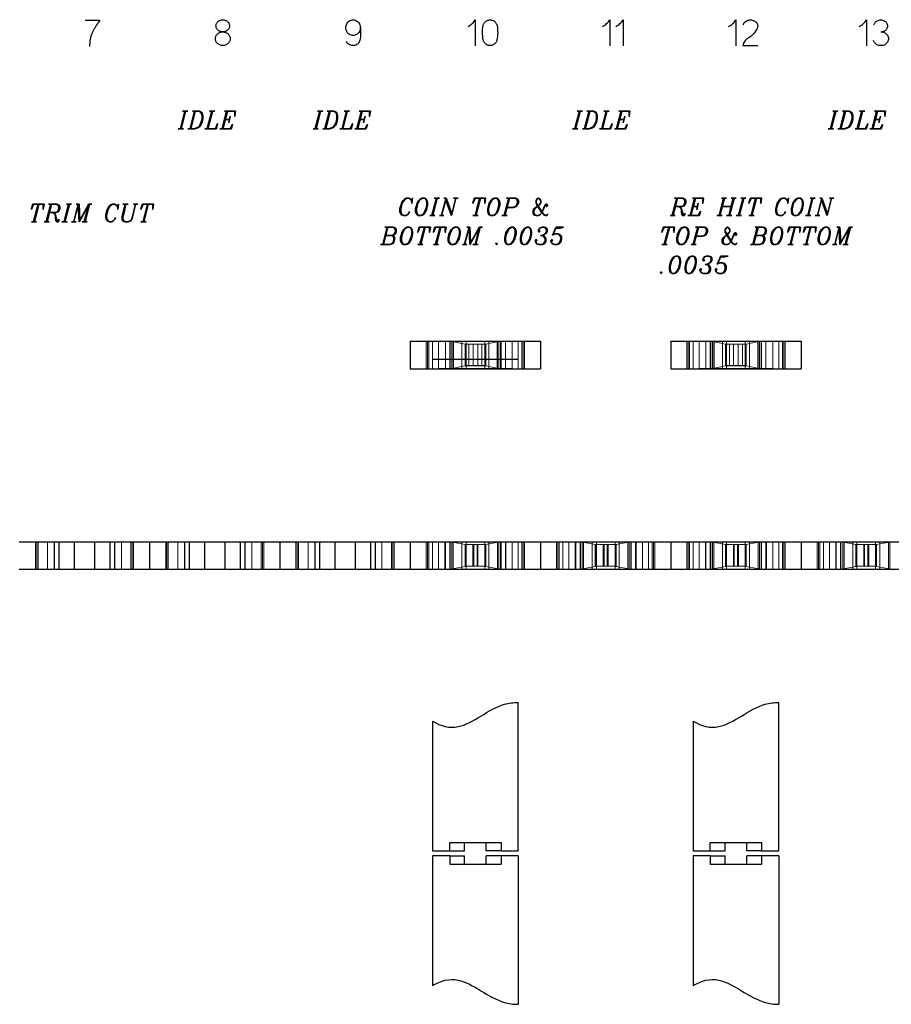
# Model space of a CAD drawing. Header units: inches. Extents: x -14.1 to 21.9, y -36.2 to -13.1.
# Tile 5 of 74: x -0.2 to 0.8, y -25.8 to -24.6. Entities that reach past the tile are written whole.
import ezdxf

# ---------------------------------------------------------------- set-up
doc = ezdxf.new("R2010")
doc.units = ezdxf.units.IN
doc.header["$LTSCALE"] = 0.5
doc.header["$MEASUREMENT"] = 0
doc.linetypes.add('HIDDEN', pattern=[0.225, 0.15, -0.075])
doc.linetypes.add('PHANTOM', pattern=[0.25, 0.125, -0.025, 0.025, -0.025, 0.025, -0.025])
for name, color, linetype in [('APP-M-D', 42, 'Continuous'), ('APP-M-P', 202, 'PHANTOM'), ('APP-M-S', 30, 'Continuous'), ('PUN-M-S2', 1, 'Continuous')]:
    doc.layers.add(name, color=color, linetype=linetype)
doc.styles.add('I', font='ITALIC.SHX')

msp = doc.modelspace()

# ---------------------------------------------------------------- linework, layer by layer
at = {"layer": 'APP-M-D', "linetype": 'Continuous'}
for p, q in [((-0.13127, -24.6389), (-0.11461, -24.6389)), ((-0.11607, -24.64115), (-0.11675, -24.64219)), ((-0.11536, -24.64005), (-0.11607, -24.64115)), ((-0.11461, -24.6389), (-0.11536, -24.64005)), ((-0.11461, -24.6389), (-0.11461, -24.6389)), ((0.02052, -24.64176), (0.02097, -24.64122)), ((0.02097, -24.64122), (0.02147, -24.64073)), ((0.02147, -24.64073), (0.02202, -24.64028)), ((0.02202, -24.64028), (0.02262, -24.63988)), ((0.02262, -24.63988), (0.02326, -24.63953)), ((0.02326, -24.63953), (0.02395, -24.63923)), ((0.02395, -24.63923), (0.02468, -24.639)), ((0.02468, -24.639), (0.02543, -24.63883)), ((0.02543, -24.63883), (0.02621, -24.63873)), ((0.02621, -24.63873), (0.02701, -24.63869)), ((0.02701, -24.63869), (0.02701, -24.63869)), ((0.02701, -24.63869), (0.0278, -24.63873)), ((0.0278, -24.63873), (0.02857, -24.63883)), ((0.02857, -24.63883), (0.02931, -24.639)), ((0.02931, -24.639), (0.03003, -24.63923)), ((0.03003, -24.63923), (0.03071, -24.63953)), ((0.03071, -24.63953), (0.03135, -24.63988)), ((0.03135, -24.63988), (0.03194, -24.64028)), ((0.03194, -24.64028), (0.03249, -24.64073)), ((0.03249, -24.64073), (0.03299, -24.64122)), ((0.03299, -24.64122), (0.03344, -24.64176)), ((0.17106, -24.64135), (0.17186, -24.6406)), ((0.17186, -24.6406), (0.17277, -24.63994)), ((0.17277, -24.63994), (0.17376, -24.63941)), ((0.17376, -24.63941), (0.1748, -24.63902)), ((0.1748, -24.63902), (0.17588, -24.63879)), ((0.17588, -24.63879), (0.17702, -24.63869)), ((0.17702, -24.63869), (0.17702, -24.63869)), ((0.17702, -24.63869), (0.17819, -24.63882)), ((0.17819, -24.63882), (0.17929, -24.63908)), ((0.17929, -24.63908), (0.18033, -24.63947)), ((0.18033, -24.63947), (0.1813, -24.64)), ((0.1813, -24.64), (0.1822, -24.64064)), ((0.1822, -24.64064), (0.18298, -24.64139)), ((0.31513, -24.64202), (0.31607, -24.64091)), ((0.31607, -24.64091), (0.31692, -24.63974)), ((0.31692, -24.63974), (0.31769, -24.63849)), ((0.31769, -24.63849), (0.31769, -24.63849)), ((0.31769, -24.63849), (0.31769, -24.66849)), ((0.32861, -24.64143), (0.32909, -24.64094)), ((0.32909, -24.64094), (0.32962, -24.64048)), ((0.32962, -24.64048), (0.33018, -24.64007)), ((0.33018, -24.64007), (0.33078, -24.63971)), ((0.33078, -24.63971), (0.33142, -24.6394)), ((0.33142, -24.6394), (0.33208, -24.63913)), ((0.33208, -24.63913), (0.33277, -24.63892)), ((0.33277, -24.63892), (0.33348, -24.63878)), ((0.33348, -24.63878), (0.33421, -24.63871)), ((0.33421, -24.63871), (0.33494, -24.63869)), ((0.33494, -24.63869), (0.33494, -24.63869)), ((0.33494, -24.63869), (0.33568, -24.63875)), ((0.33568, -24.63875), (0.33639, -24.63886)), ((0.33639, -24.63886), (0.33709, -24.63904)), ((0.33709, -24.63904), (0.33776, -24.63928)), ((0.33776, -24.63928), (0.33841, -24.63957)), ((0.33841, -24.63957), (0.33901, -24.63991)), ((0.33901, -24.63991), (0.33959, -24.64031)), ((0.33959, -24.64031), (0.34012, -24.64075)), ((0.34012, -24.64075), (0.34062, -24.64124)), ((0.34062, -24.64124), (0.34108, -24.64176)), ((0.46993, -24.64202), (0.47087, -24.64091)), ((0.47087, -24.64091), (0.47172, -24.63974)), ((0.47172, -24.63974), (0.47249, -24.63849)), ((0.47249, -24.63849), (0.47249, -24.63849)), ((0.47249, -24.63849), (0.47249, -24.66849)), ((0.48527, -24.64202), (0.48621, -24.64091)), ((0.48621, -24.64091), (0.48707, -24.63974)), ((0.48707, -24.63974), (0.48783, -24.63849)), ((0.48783, -24.63849), (0.48783, -24.63849)), ((0.48783, -24.63849), (0.48783, -24.66849)), ((0.61513, -24.64202), (0.61607, -24.64091)), ((0.61607, -24.64091), (0.61692, -24.63974)), ((0.61692, -24.63974), (0.61769, -24.63849)), ((0.61769, -24.63849), (0.61769, -24.63849)), ((0.61769, -24.63849), (0.61769, -24.66849)), ((0.62761, -24.64164), (0.62798, -24.64124)), ((0.62798, -24.64124), (0.6284, -24.64085)), ((0.6284, -24.64085), (0.62932, -24.64018)), ((0.6284, -24.64085), (0.6284, -24.64085)), ((0.62932, -24.64018), (0.63027, -24.63963)), ((0.63027, -24.63963), (0.63125, -24.63922)), ((0.63125, -24.63922), (0.63225, -24.63895)), ((0.63225, -24.63895), (0.63333, -24.63876)), ((0.63225, -24.63895), (0.63225, -24.63895)), ((0.63333, -24.63876), (0.63442, -24.63869)), ((0.63442, -24.63869), (0.6355, -24.63876)), ((0.6355, -24.63876), (0.6366, -24.63895)), ((0.6366, -24.63895), (0.6366, -24.63895)), ((0.6366, -24.63895), (0.63763, -24.63925)), ((0.63763, -24.63925), (0.6386, -24.63965)), ((0.6386, -24.63965), (0.63951, -24.64016)), ((0.63951, -24.64016), (0.64037, -24.64077)), ((0.64037, -24.64077), (0.64037, -24.64077)), ((0.64037, -24.64077), (0.64109, -24.64149)), ((0.76551, -24.64202), (0.76645, -24.64091)), ((0.76645, -24.64091), (0.76731, -24.63974)), ((0.76731, -24.63974), (0.76807, -24.63849)), ((0.76807, -24.63849), (0.76807, -24.63849)), ((0.76807, -24.63849), (0.76807, -24.66849)), ((0.77803, -24.64168), (0.77856, -24.64107)), ((0.77856, -24.64107), (0.77914, -24.64054)), ((0.77914, -24.64054), (0.77978, -24.64008)), ((0.77978, -24.64008), (0.78048, -24.63969)), ((0.78048, -24.63969), (0.78142, -24.63927)), ((0.78048, -24.63969), (0.78048, -24.63969)), ((0.78142, -24.63927), (0.78238, -24.63898)), ((0.78238, -24.63898), (0.78337, -24.6388)), ((0.78337, -24.6388), (0.78437, -24.63874)), ((0.78437, -24.63874), (0.78538, -24.6388)), ((0.78538, -24.6388), (0.78636, -24.63898)), ((0.78636, -24.63898), (0.78733, -24.63927)), ((0.78733, -24.63927), (0.78827, -24.63969)), ((0.78827, -24.63969), (0.78827, -24.63969)), ((0.78827, -24.63969), (0.7891, -24.64017)), ((0.7891, -24.64017), (0.78984, -24.64075)), ((0.78984, -24.64075), (0.79048, -24.64142)), ((-0.12228, -24.65134), (-0.12304, -24.65285)), ((-0.12207, -24.65092), (-0.12228, -24.65134)), ((-0.12228, -24.65134), (-0.12228, -24.65134)), ((-0.12181, -24.65046), (-0.12207, -24.65092)), ((-0.12153, -24.64994), (-0.12181, -24.65046)), ((-0.12121, -24.64938), (-0.12153, -24.64994)), ((-0.12085, -24.64878), (-0.12121, -24.64938)), ((-0.12046, -24.64813), (-0.12085, -24.64878)), ((-0.12004, -24.64742), (-0.12046, -24.64813)), ((-0.11958, -24.64667), (-0.12004, -24.64742)), ((-0.11909, -24.64588), (-0.11958, -24.64667)), ((-0.11856, -24.64503), (-0.11909, -24.64588)), ((-0.11799, -24.64413), (-0.11856, -24.64503)), ((-0.11739, -24.64319), (-0.11799, -24.64413)), ((-0.11675, -24.64219), (-0.11739, -24.64319)), ((0.01917, -24.64562), (0.01921, -24.64492)), ((0.01921, -24.64633), (0.01917, -24.64562)), ((0.01917, -24.64562), (0.01917, -24.64562)), ((0.01921, -24.64492), (0.01933, -24.64425)), ((0.01933, -24.64702), (0.01921, -24.64633)), ((0.01933, -24.64425), (0.01952, -24.64359)), ((0.01952, -24.64769), (0.01933, -24.64702)), ((0.01952, -24.64359), (0.01979, -24.64295)), ((0.01979, -24.64833), (0.01952, -24.64769)), ((0.01979, -24.64295), (0.02014, -24.64233)), ((0.02014, -24.64895), (0.01979, -24.64833)), ((0.02014, -24.64233), (0.02052, -24.64176)), ((0.02052, -24.64951), (0.02014, -24.64895)), ((0.02097, -24.65004), (0.02052, -24.64951)), ((0.02147, -24.65053), (0.02097, -24.65004)), ((0.02202, -24.65097), (0.02147, -24.65053)), ((0.02262, -24.65136), (0.02202, -24.65097)), ((0.02326, -24.6517), (0.02262, -24.65136)), ((0.02395, -24.652), (0.02326, -24.6517)), ((0.02468, -24.65223), (0.02395, -24.652)), ((0.02543, -24.6524), (0.02468, -24.65223)), ((0.02528, -24.65269), (0.02613, -24.65257)), ((0.02621, -24.6525), (0.02543, -24.6524)), ((0.02613, -24.65257), (0.02701, -24.65254)), ((0.02701, -24.65254), (0.02621, -24.6525)), ((0.0278, -24.6525), (0.02701, -24.65254)), ((0.02701, -24.65254), (0.02701, -24.65254)), ((0.02701, -24.65254), (0.02788, -24.65257)), ((0.02701, -24.65254), (0.02701, -24.65254)), ((0.02857, -24.6524), (0.0278, -24.6525)), ((0.02788, -24.65257), (0.02873, -24.65269)), ((0.02931, -24.65223), (0.02857, -24.6524)), ((0.03003, -24.652), (0.02931, -24.65223)), ((0.03071, -24.6517), (0.03003, -24.652)), ((0.03135, -24.65136), (0.03071, -24.6517)), ((0.03194, -24.65097), (0.03135, -24.65136)), ((0.03249, -24.65053), (0.03194, -24.65097)), ((0.03299, -24.65004), (0.03249, -24.65053)), ((0.03344, -24.64951), (0.03299, -24.65004)), ((0.03344, -24.64176), (0.03383, -24.64233)), ((0.03383, -24.64895), (0.03344, -24.64951)), ((0.03383, -24.64233), (0.03417, -24.64295)), ((0.03417, -24.64833), (0.03383, -24.64895)), ((0.03417, -24.64295), (0.03445, -24.64359)), ((0.03445, -24.64769), (0.03417, -24.64833)), ((0.03445, -24.64359), (0.03464, -24.64425)), ((0.03464, -24.64702), (0.03445, -24.64769)), ((0.03464, -24.64425), (0.03476, -24.64492)), ((0.03476, -24.64633), (0.03464, -24.64702)), ((0.03476, -24.64492), (0.03479, -24.64562)), ((0.03479, -24.64562), (0.03476, -24.64633)), ((0.16865, -24.64767), (0.16872, -24.64649)), ((0.16872, -24.64884), (0.16865, -24.64767)), ((0.16872, -24.64649), (0.16893, -24.64535)), ((0.16893, -24.64998), (0.16872, -24.64884)), ((0.16893, -24.64535), (0.16928, -24.64425)), ((0.16928, -24.65109), (0.16893, -24.64998)), ((0.16928, -24.64425), (0.16977, -24.64317)), ((0.16977, -24.65217), (0.16928, -24.65109)), ((0.16977, -24.64317), (0.17036, -24.64221)), ((0.16977, -24.64317), (0.16977, -24.64317)), ((0.17036, -24.65313), (0.16977, -24.65217)), ((0.16977, -24.65217), (0.16977, -24.65217)), ((0.17036, -24.64221), (0.17106, -24.64135)), ((0.18298, -24.64139), (0.18366, -24.64223)), ((0.18423, -24.65217), (0.18364, -24.65313)), ((0.18366, -24.64223), (0.18423, -24.64317)), ((0.18423, -24.64317), (0.18423, -24.64317)), ((0.18423, -24.64317), (0.18451, -24.64373)), ((0.18464, -24.65111), (0.18423, -24.65217)), ((0.18423, -24.65217), (0.18423, -24.65217)), ((0.18451, -24.64373), (0.18475, -24.64438)), ((0.18496, -24.65003), (0.18464, -24.65111)), ((0.18475, -24.64438), (0.18497, -24.64512)), ((0.18517, -24.64893), (0.18496, -24.65003)), ((0.18497, -24.64512), (0.18517, -24.64595)), ((0.18517, -24.64595), (0.18533, -24.64688)), ((0.18527, -24.64781), (0.18517, -24.64893)), ((0.18533, -24.64688), (0.18546, -24.6479)), ((0.18546, -24.6479), (0.18556, -24.64901)), ((0.18556, -24.64901), (0.18564, -24.65022)), ((0.18564, -24.65022), (0.18564, -24.65022)), ((0.18564, -24.65022), (0.18571, -24.65263)), ((0.18571, -24.65263), (0.18568, -24.65497)), ((0.30932, -24.64628), (0.31061, -24.64561)), ((0.31061, -24.64561), (0.31184, -24.64485)), ((0.31184, -24.64485), (0.31301, -24.64399)), ((0.31301, -24.64399), (0.3141, -24.64305)), ((0.3141, -24.64305), (0.31513, -24.64202)), ((0.32594, -24.65344), (0.32597, -24.65138)), ((0.32597, -24.65138), (0.32611, -24.64932)), ((0.32611, -24.64932), (0.32635, -24.64727)), ((0.32635, -24.64727), (0.32669, -24.64521)), ((0.32669, -24.64521), (0.32687, -24.6445)), ((0.32669, -24.64521), (0.32669, -24.64521)), ((0.32687, -24.6445), (0.32711, -24.64381)), ((0.32711, -24.64381), (0.3274, -24.64317)), ((0.3274, -24.64317), (0.32776, -24.64256)), ((0.32776, -24.64256), (0.32816, -24.64197)), ((0.32816, -24.64197), (0.32861, -24.64143)), ((0.34108, -24.64176), (0.34149, -24.64233)), ((0.34149, -24.64233), (0.34186, -24.64295)), ((0.34186, -24.64295), (0.34219, -24.64359)), ((0.34219, -24.64359), (0.34246, -24.64426)), ((0.34246, -24.64426), (0.34267, -24.64495)), ((0.34267, -24.64495), (0.34282, -24.64566)), ((0.34282, -24.64566), (0.34282, -24.64566)), ((0.34282, -24.64566), (0.34311, -24.64766)), ((0.34311, -24.64766), (0.34331, -24.64966)), ((0.34331, -24.64966), (0.34342, -24.65166)), ((0.34342, -24.65166), (0.34344, -24.65365)), ((0.46412, -24.64628), (0.46541, -24.64561)), ((0.46541, -24.64561), (0.46664, -24.64485)), ((0.46664, -24.64485), (0.4678, -24.64399)), ((0.4678, -24.64399), (0.4689, -24.64305)), ((0.4689, -24.64305), (0.46993, -24.64202)), ((0.47946, -24.64628), (0.48076, -24.64561)), ((0.48076, -24.64561), (0.48199, -24.64485)), ((0.48199, -24.64485), (0.48315, -24.64399)), ((0.48315, -24.64399), (0.48425, -24.64305)), ((0.48425, -24.64305), (0.48527, -24.64202)), ((0.60932, -24.64628), (0.61061, -24.64561)), ((0.61061, -24.64561), (0.61184, -24.64485)), ((0.61184, -24.64485), (0.61301, -24.64399)), ((0.61301, -24.64399), (0.6141, -24.64305)), ((0.6141, -24.64305), (0.61513, -24.64202)), ((0.62616, -24.64454), (0.6263, -24.644)), ((0.6263, -24.644), (0.62648, -24.64348)), ((0.62648, -24.64348), (0.62671, -24.64299)), ((0.62671, -24.64299), (0.62696, -24.64252)), ((0.62696, -24.64252), (0.62726, -24.64207)), ((0.62726, -24.64207), (0.62761, -24.64164)), ((0.64041, -24.65179), (0.63962, -24.65296)), ((0.6411, -24.65063), (0.64041, -24.65179)), ((0.64041, -24.65179), (0.64041, -24.65179)), ((0.64109, -24.64149), (0.64169, -24.64224)), ((0.64169, -24.64953), (0.6411, -24.65063)), ((0.64169, -24.64224), (0.64217, -24.64305)), ((0.64216, -24.64851), (0.64169, -24.64953)), ((0.64253, -24.64757), (0.64216, -24.64851)), ((0.64217, -24.64305), (0.64253, -24.64396)), ((0.64253, -24.64396), (0.64253, -24.64396)), ((0.64253, -24.64396), (0.64274, -24.64485)), ((0.64274, -24.64666), (0.64253, -24.64757)), ((0.64253, -24.64757), (0.64253, -24.64757)), ((0.64274, -24.64485), (0.64282, -24.64575)), ((0.64282, -24.64575), (0.64274, -24.64666)), ((0.7597, -24.64628), (0.761, -24.64561)), ((0.761, -24.64561), (0.76223, -24.64485)), ((0.76223, -24.64485), (0.76339, -24.64399)), ((0.76339, -24.64399), (0.76449, -24.64305)), ((0.76449, -24.64305), (0.76551, -24.64202)), ((0.77671, -24.64454), (0.77691, -24.64377)), ((0.77691, -24.64377), (0.7772, -24.64304)), ((0.7772, -24.64304), (0.77758, -24.64234)), ((0.77758, -24.64234), (0.77803, -24.64168)), ((0.78454, -24.65245), (0.7857, -24.65252)), ((0.7857, -24.65252), (0.78683, -24.65272)), ((0.78656, -24.65244), (0.78595, -24.65254)), ((0.78713, -24.65233), (0.78656, -24.65244)), ((0.7877, -24.65218), (0.78713, -24.65233)), ((0.78827, -24.65196), (0.7877, -24.65218)), ((0.7891, -24.65147), (0.78827, -24.65196)), ((0.78827, -24.65196), (0.78827, -24.65196)), ((0.78984, -24.65089), (0.7891, -24.65147)), ((0.79048, -24.65022), (0.78984, -24.65089)), ((0.79048, -24.64142), (0.79105, -24.6422)), ((0.79105, -24.64945), (0.79048, -24.65022)), ((0.79105, -24.6422), (0.7915, -24.64304)), ((0.7915, -24.64861), (0.79105, -24.64945)), ((0.7915, -24.64304), (0.79183, -24.64392)), ((0.79183, -24.64772), (0.7915, -24.64861)), ((0.79183, -24.64392), (0.79204, -24.64485)), ((0.79204, -24.64679), (0.79183, -24.64772)), ((0.79204, -24.64485), (0.79212, -24.64582)), ((0.79212, -24.64582), (0.79204, -24.64679)), ((0.79212, -24.64582), (0.79212, -24.64582)), ((-0.12588, -24.66253), (-0.12606, -24.66401)), ((-0.12569, -24.66118), (-0.12588, -24.66253)), ((-0.12546, -24.65997), (-0.12569, -24.66118)), ((-0.12521, -24.65888), (-0.12546, -24.65997)), ((-0.12493, -24.65793), (-0.12521, -24.65888)), ((-0.12436, -24.65615), (-0.12493, -24.65793)), ((-0.12493, -24.65793), (-0.12493, -24.65793)), ((-0.12373, -24.65446), (-0.12436, -24.65615)), ((-0.12304, -24.65285), (-0.12373, -24.65446)), ((0.01847, -24.66037), (0.01851, -24.65957)), ((0.01851, -24.66116), (0.01847, -24.66037)), ((0.01847, -24.66037), (0.01847, -24.66037)), ((0.01851, -24.65957), (0.01864, -24.6588)), ((0.01864, -24.66194), (0.01851, -24.66116)), ((0.01864, -24.6588), (0.01884, -24.65805)), ((0.01884, -24.66269), (0.01864, -24.66194)), ((0.01884, -24.65805), (0.01913, -24.65733)), ((0.01913, -24.66342), (0.01884, -24.66269)), ((0.01913, -24.65733), (0.01949, -24.65663)), ((0.01949, -24.66411), (0.01913, -24.66342)), ((0.01949, -24.65663), (0.01992, -24.65599)), ((0.01992, -24.65599), (0.0204, -24.65539)), ((0.0204, -24.65539), (0.02095, -24.65484)), ((0.02095, -24.65484), (0.02156, -24.65434)), ((0.02156, -24.65434), (0.02221, -24.65389)), ((0.02221, -24.65389), (0.02292, -24.6535)), ((0.02292, -24.6535), (0.02367, -24.65316)), ((0.02367, -24.65316), (0.02446, -24.65289)), ((0.02446, -24.65289), (0.02528, -24.65269)), ((0.02873, -24.65269), (0.02955, -24.65289)), ((0.02955, -24.65289), (0.03034, -24.65316)), ((0.03034, -24.65316), (0.03109, -24.6535)), ((0.03109, -24.6535), (0.0318, -24.65389)), ((0.0318, -24.65389), (0.03245, -24.65434)), ((0.03245, -24.65434), (0.03305, -24.65484)), ((0.03305, -24.65484), (0.03361, -24.65539)), ((0.03361, -24.65539), (0.03409, -24.65599)), ((0.03409, -24.65599), (0.03452, -24.65663)), ((0.03452, -24.65663), (0.03488, -24.65733)), ((0.03488, -24.66342), (0.03452, -24.66411)), ((0.03488, -24.65733), (0.03517, -24.65805)), ((0.03517, -24.66269), (0.03488, -24.66342)), ((0.03517, -24.65805), (0.03537, -24.6588)), ((0.03537, -24.66194), (0.03517, -24.66269)), ((0.03537, -24.6588), (0.0355, -24.65957)), ((0.0355, -24.66116), (0.03537, -24.66194)), ((0.0355, -24.65957), (0.03554, -24.66037)), ((0.03554, -24.66037), (0.0355, -24.66116)), ((0.16983, -24.66468), (0.16923, -24.66368)), ((0.17106, -24.65398), (0.17036, -24.65313)), ((0.17186, -24.65473), (0.17106, -24.65398)), ((0.17277, -24.65537), (0.17186, -24.65473)), ((0.17376, -24.65589), (0.17277, -24.65537)), ((0.1748, -24.65628), (0.17376, -24.65589)), ((0.17588, -24.65653), (0.1748, -24.65628)), ((0.17702, -24.65664), (0.17588, -24.65653)), ((0.17814, -24.65653), (0.17702, -24.65664)), ((0.17702, -24.65664), (0.17702, -24.65664)), ((0.17921, -24.65628), (0.17814, -24.65653)), ((0.18024, -24.65589), (0.17921, -24.65628)), ((0.18123, -24.65537), (0.18024, -24.65589)), ((0.18214, -24.65473), (0.18123, -24.65537)), ((0.18294, -24.65398), (0.18214, -24.65473)), ((0.18364, -24.65313), (0.18294, -24.65398)), ((0.18394, -24.66398), (0.18337, -24.66494)), ((0.18438, -24.66308), (0.18394, -24.66398)), ((0.18394, -24.66398), (0.18394, -24.66398)), ((0.18474, -24.66213), (0.18438, -24.66308)), ((0.18502, -24.66113), (0.18474, -24.66213)), ((0.18523, -24.66008), (0.18502, -24.66113)), ((0.18539, -24.6587), (0.18523, -24.66008)), ((0.18523, -24.66008), (0.18523, -24.66008)), ((0.18552, -24.65739), (0.18539, -24.6587)), ((0.18562, -24.65615), (0.18552, -24.65739)), ((0.18568, -24.65497), (0.18562, -24.65615)), ((0.326, -24.65549), (0.32594, -24.65344)), ((0.32618, -24.65755), (0.326, -24.65549)), ((0.32645, -24.65961), (0.32618, -24.65755)), ((0.32682, -24.66166), (0.32645, -24.65961)), ((0.32698, -24.66236), (0.32682, -24.66166)), ((0.32682, -24.66166), (0.32682, -24.66166)), ((0.32719, -24.66304), (0.32698, -24.66236)), ((0.32745, -24.66369), (0.32719, -24.66304)), ((0.32777, -24.66431), (0.32745, -24.66369)), ((0.34193, -24.66369), (0.34161, -24.66431)), ((0.3422, -24.66304), (0.34193, -24.66369)), ((0.34241, -24.66236), (0.3422, -24.66304)), ((0.34257, -24.66166), (0.34241, -24.66236)), ((0.34292, -24.65962), (0.34257, -24.66161)), ((0.34319, -24.65763), (0.34292, -24.65962)), ((0.34336, -24.65564), (0.34319, -24.65763)), ((0.34344, -24.65365), (0.34336, -24.65564)), ((0.62786, -24.66319), (0.62714, -24.66423)), ((0.62865, -24.66223), (0.62786, -24.66319)), ((0.62786, -24.66319), (0.62786, -24.66319)), ((0.62955, -24.66134), (0.62865, -24.66223)), ((0.63054, -24.66053), (0.62955, -24.66134)), ((0.63163, -24.65979), (0.63054, -24.66053)), ((0.6328, -24.65904), (0.63163, -24.65979)), ((0.63163, -24.65979), (0.63163, -24.65979)), ((0.63398, -24.65822), (0.6328, -24.65904)), ((0.6352, -24.6573), (0.63398, -24.65822)), ((0.63644, -24.65631), (0.6352, -24.6573)), ((0.63763, -24.65522), (0.63644, -24.65631)), ((0.63644, -24.65631), (0.63644, -24.65631)), ((0.63869, -24.6541), (0.63763, -24.65522)), ((0.63962, -24.65296), (0.63869, -24.6541)), ((0.77639, -24.66348), (0.776, -24.66253)), ((0.77687, -24.66435), (0.77639, -24.66348)), ((0.78683, -24.65272), (0.78792, -24.65306)), ((0.78792, -24.65306), (0.78897, -24.65353)), ((0.78897, -24.65353), (0.78897, -24.65353)), ((0.78897, -24.65353), (0.78995, -24.65412)), ((0.78995, -24.65412), (0.79082, -24.6548)), ((0.79082, -24.6548), (0.79157, -24.65557)), ((0.79157, -24.65557), (0.7922, -24.65643)), ((0.7922, -24.65643), (0.7922, -24.65643)), ((0.7922, -24.65643), (0.79273, -24.65739)), ((0.79273, -24.66338), (0.7922, -24.66435)), ((0.79273, -24.65739), (0.79311, -24.65837)), ((0.79311, -24.6624), (0.79273, -24.66338)), ((0.79311, -24.65837), (0.79333, -24.65936)), ((0.79333, -24.66139), (0.79311, -24.6624)), ((0.79333, -24.65936), (0.79341, -24.66037)), ((0.79341, -24.66037), (0.79333, -24.66139)), ((0.79341, -24.66037), (0.79341, -24.66037)), ((-0.12638, -24.66741), (-0.12651, -24.66932)), ((-0.12623, -24.66563), (-0.12638, -24.66741)), ((-0.12606, -24.66401), (-0.12623, -24.66563)), ((0.01992, -24.66475), (0.01949, -24.66411)), ((0.0204, -24.66535), (0.01992, -24.66475)), ((0.02095, -24.6659), (0.0204, -24.66535)), ((0.02156, -24.6664), (0.02095, -24.6659)), ((0.02221, -24.66684), (0.02156, -24.6664)), ((0.02292, -24.66723), (0.02221, -24.66684)), ((0.02367, -24.66756), (0.02292, -24.66723)), ((0.02446, -24.66783), (0.02367, -24.66756)), ((0.02528, -24.66801), (0.02446, -24.66783)), ((0.02613, -24.66813), (0.02528, -24.66801)), ((0.02701, -24.66816), (0.02613, -24.66813)), ((0.02788, -24.66813), (0.02701, -24.66816)), ((0.02701, -24.66816), (0.02701, -24.66816)), ((0.02873, -24.66801), (0.02788, -24.66813)), ((0.02955, -24.66783), (0.02873, -24.66801)), ((0.03034, -24.66756), (0.02955, -24.66783)), ((0.03109, -24.66723), (0.03034, -24.66756)), ((0.0318, -24.66684), (0.03109, -24.66723)), ((0.03245, -24.6664), (0.0318, -24.66684)), ((0.03305, -24.6659), (0.03245, -24.6664)), ((0.03361, -24.66535), (0.03305, -24.6659)), ((0.03409, -24.66475), (0.03361, -24.66535)), ((0.03452, -24.66411), (0.03409, -24.66475)), ((0.17055, -24.66558), (0.16983, -24.66468)), ((0.17138, -24.66637), (0.17055, -24.66558)), ((0.17234, -24.66705), (0.17138, -24.66637)), ((0.17337, -24.66759), (0.17234, -24.66705)), ((0.17446, -24.66798), (0.17337, -24.66759)), ((0.17559, -24.66821), (0.17446, -24.66798)), ((0.17677, -24.66829), (0.17559, -24.66821)), ((0.17789, -24.66823), (0.17677, -24.66829)), ((0.17677, -24.66829), (0.17677, -24.66829)), ((0.17896, -24.66802), (0.17789, -24.66823)), ((0.17999, -24.66767), (0.17896, -24.66802)), ((0.18097, -24.66717), (0.17999, -24.66767)), ((0.18189, -24.66653), (0.18097, -24.66717)), ((0.18268, -24.66579), (0.18189, -24.66653)), ((0.18337, -24.66494), (0.18268, -24.66579)), ((0.32815, -24.66489), (0.32777, -24.66431)), ((0.32857, -24.66543), (0.32815, -24.66489)), ((0.32903, -24.66593), (0.32857, -24.66543)), ((0.32954, -24.6664), (0.32903, -24.66593)), ((0.33008, -24.66682), (0.32954, -24.6664)), ((0.33066, -24.66719), (0.33008, -24.66682)), ((0.33127, -24.66751), (0.33066, -24.66719)), ((0.33192, -24.66779), (0.33127, -24.66751)), ((0.33259, -24.66801), (0.33192, -24.66779)), ((0.33328, -24.66816), (0.33259, -24.66801)), ((0.33398, -24.66826), (0.33328, -24.66816)), ((0.33469, -24.66829), (0.33398, -24.66826)), ((0.33541, -24.66826), (0.33469, -24.66829)), ((0.33469, -24.66829), (0.33469, -24.66829)), ((0.33611, -24.66816), (0.33541, -24.66826)), ((0.3368, -24.66801), (0.33611, -24.66816)), ((0.33747, -24.66779), (0.3368, -24.66801)), ((0.33811, -24.66751), (0.33747, -24.66779)), ((0.33873, -24.66719), (0.33811, -24.66751)), ((0.33931, -24.66682), (0.33873, -24.66719)), ((0.33985, -24.6664), (0.33931, -24.66682)), ((0.34036, -24.66593), (0.33985, -24.6664)), ((0.34082, -24.66543), (0.34036, -24.66593)), ((0.34124, -24.66489), (0.34082, -24.66543)), ((0.34161, -24.66431), (0.34124, -24.66489)), ((0.62597, -24.66668), (0.62554, -24.66808)), ((0.62554, -24.66808), (0.62554, -24.66808)), ((0.62554, -24.66808), (0.64282, -24.66808)), ((0.62651, -24.6654), (0.62597, -24.66668)), ((0.62714, -24.66423), (0.62651, -24.6654)), ((0.77751, -24.66521), (0.77687, -24.66435)), ((0.77687, -24.66435), (0.77687, -24.66435)), ((0.77826, -24.66598), (0.77751, -24.66521)), ((0.77913, -24.66666), (0.77826, -24.66598)), ((0.78011, -24.66725), (0.77913, -24.66666)), ((0.78114, -24.66771), (0.78011, -24.66725)), ((0.78011, -24.66725), (0.78011, -24.66725)), ((0.78223, -24.66803), (0.78114, -24.66771)), ((0.78336, -24.66822), (0.78223, -24.66803)), ((0.78454, -24.66829), (0.78336, -24.66822)), ((0.78572, -24.66822), (0.78454, -24.66829)), ((0.78454, -24.66829), (0.78454, -24.66829)), ((0.78685, -24.66803), (0.78572, -24.66822)), ((0.78793, -24.66771), (0.78685, -24.66803)), ((0.78897, -24.66725), (0.78793, -24.66771)), ((0.78995, -24.66666), (0.78897, -24.66725)), ((0.78897, -24.66725), (0.78897, -24.66725)), ((0.79082, -24.66598), (0.78995, -24.66666)), ((0.79157, -24.66521), (0.79082, -24.66598)), ((0.7922, -24.66435), (0.79157, -24.66521)), ((0.7922, -24.66435), (0.7922, -24.66435))]:
    msp.add_line(p, q, dxfattribs=at)
at = {"layer": 'APP-M-P'}
for p, q in [((0.32952, -25.03698), (0.30602, -25.03698)), ((0.62952, -25.03698), (0.60602, -25.03698)), ((0.36052, -25.04023), (0.27502, -25.04023)), ((0.66052, -25.04023), (0.57502, -25.04023))]:
    msp.add_line(p, q, dxfattribs=at)
at = {"layer": 'APP-M-S', "linetype": 'Continuous', "lineweight": 25}
for p, q in [((0.24277, -25.00873), (0.24277, -25.04023)), ((0.24277, -25.00873), (0.39277, -25.00873)), ((0.39277, -25.00873), (0.39277, -25.04023)), ((0.54277, -25.00873), (0.54277, -25.04023)), ((0.54277, -25.00873), (0.69277, -25.00873)), ((0.69277, -25.00873), (0.69277, -25.04023)), ((0.24277, -25.04023), (0.39277, -25.04023)), ((0.54277, -25.04023), (0.69277, -25.04023)), ((-0.20723, -25.23948), (-0.05723, -25.23948)), ((-0.05723, -25.23948), (0.09277, -25.23948)), ((-0.05723, -25.23948), (-0.05723, -25.27098)), ((-0.05723, -25.23948), (-0.05723, -25.27098)), ((0.09277, -25.23948), (0.09277, -25.27098)), ((0.09277, -25.23948), (0.24277, -25.23948)), ((0.09277, -25.23948), (0.09277, -25.27098)), ((0.24277, -25.23948), (0.24277, -25.27098)), ((0.24277, -25.23948), (0.39277, -25.23948)), ((0.24277, -25.23948), (0.24277, -25.27098)), ((0.39277, -25.23948), (0.39277, -25.27098)), ((0.39277, -25.23948), (0.54277, -25.23948)), ((0.39277, -25.23948), (0.39277, -25.27098)), ((0.54277, -25.23948), (0.54277, -25.27098)), ((0.54277, -25.23948), (0.69277, -25.23948)), ((0.54277, -25.23948), (0.54277, -25.27098)), ((0.69277, -25.23948), (0.69277, -25.27098)), ((0.69277, -25.23948), (0.84277, -25.23948)), ((0.69277, -25.23948), (0.69277, -25.27098)), ((-0.20723, -25.27098), (-0.05723, -25.27098)), ((-0.05723, -25.27098), (0.09277, -25.27098)), ((0.09277, -25.27098), (0.24277, -25.27098)), ((0.24277, -25.27098), (0.39277, -25.27098)), ((0.39277, -25.27098), (0.54277, -25.27098)), ((0.54277, -25.27098), (0.69277, -25.27098)), ((0.69277, -25.27098), (0.84277, -25.27098))]:
    msp.add_line(p, q, dxfattribs=at)
at = {"layer": 'APP-M-S', "linetype": 'HIDDEN', "lineweight": 18}
for p, q in [((0.26127, -25.00873), (0.26127, -25.04023)), ((0.26277, -25.04023), (0.26277, -25.00873)), ((0.26427, -25.00873), (0.26427, -25.04023)), ((0.26855, -25.04023), (0.26855, -25.00873)), ((0.27527, -25.04023), (0.27527, -25.00873)), ((0.28324, -25.00873), (0.28324, -25.04023)), ((0.28824, -25.04023), (0.28824, -25.00873)), ((0.28865, -25.04023), (0.28865, -25.00873)), ((0.28924, -25.00873), (0.30586, -25.0119)), ((0.29071, -25.04023), (0.29071, -25.00873)), ((0.29218, -25.04023), (0.29218, -25.00873)), ((0.29277, -25.00873), (0.29277, -25.04023)), ((0.30214, -25.04023), (0.30214, -25.00873)), ((0.30586, -25.0119), (0.30586, -25.03706)), ((0.32938, -25.01198), (0.30616, -25.01198)), ((0.30627, -25.03698), (0.30627, -25.01198)), ((0.30702, -25.00873), (0.30702, -25.04023)), ((0.31041, -25.01198), (0.31041, -25.03698)), ((0.31511, -25.03698), (0.31511, -25.01198)), ((0.32042, -25.03698), (0.32042, -25.01198)), ((0.32512, -25.01198), (0.32512, -25.03698)), ((0.32851, -25.04023), (0.32851, -25.00873)), ((0.32927, -25.01198), (0.32927, -25.03698)), ((0.34629, -25.00873), (0.32968, -25.0119)), ((0.32968, -25.03706), (0.32968, -25.0119)), ((0.33339, -25.00873), (0.33339, -25.04023)), ((0.34277, -25.00873), (0.34277, -25.04023)), ((0.34336, -25.04023), (0.34336, -25.00873)), ((0.34482, -25.00873), (0.34482, -25.04023)), ((0.34688, -25.00873), (0.34688, -25.04023)), ((0.34729, -25.04023), (0.34729, -25.00873)), ((0.35229, -25.04023), (0.35229, -25.00873)), ((0.36027, -25.00873), (0.36027, -25.04023)), ((0.36698, -25.04023), (0.36698, -25.00873)), ((0.37127, -25.00873), (0.37127, -25.04023)), ((0.37277, -25.00873), (0.37277, -25.04023)), ((0.37427, -25.00873), (0.37427, -25.04023)), ((0.56127, -25.00873), (0.56127, -25.04023)), ((0.56277, -25.04023), (0.56277, -25.00873)), ((0.56427, -25.00873), (0.56427, -25.04023)), ((0.56855, -25.04023), (0.56855, -25.00873)), ((0.57527, -25.04023), (0.57527, -25.00873)), ((0.58324, -25.00873), (0.58324, -25.04023)), ((0.58824, -25.04023), (0.58824, -25.00873)), ((0.58865, -25.04023), (0.58865, -25.00873)), ((0.58924, -25.00873), (0.60586, -25.0119)), ((0.59071, -25.04023), (0.59071, -25.00873)), ((0.59218, -25.04023), (0.59218, -25.00873)), ((0.59277, -25.00873), (0.59277, -25.04023)), ((0.60214, -25.04023), (0.60214, -25.00873)), ((0.60586, -25.0119), (0.60586, -25.03706)), ((0.62938, -25.01198), (0.60616, -25.01198)), ((0.60627, -25.03698), (0.60627, -25.01198)), ((0.60702, -25.00873), (0.60702, -25.04023)), ((0.61041, -25.01198), (0.61041, -25.03698)), ((0.61511, -25.03698), (0.61511, -25.01198)), ((0.62042, -25.03698), (0.62042, -25.01198)), ((0.62512, -25.01198), (0.62512, -25.03698)), ((0.62851, -25.04023), (0.62851, -25.00873)), ((0.62927, -25.01198), (0.62927, -25.03698)), ((0.64629, -25.00873), (0.62968, -25.0119)), ((0.62968, -25.03706), (0.62968, -25.0119)), ((0.63339, -25.00873), (0.63339, -25.04023)), ((0.64277, -25.00873), (0.64277, -25.04023)), ((0.64336, -25.04023), (0.64336, -25.00873)), ((0.64482, -25.00873), (0.64482, -25.04023)), ((0.64688, -25.00873), (0.64688, -25.04023)), ((0.64729, -25.04023), (0.64729, -25.00873)), ((0.65229, -25.04023), (0.65229, -25.00873)), ((0.66027, -25.00873), (0.66027, -25.04023)), ((0.66698, -25.04023), (0.66698, -25.00873)), ((0.67127, -25.00873), (0.67127, -25.04023)), ((0.67277, -25.00873), (0.67277, -25.04023)), ((0.67427, -25.00873), (0.67427, -25.04023)), ((0.28924, -25.04023), (0.30586, -25.03706)), ((0.32938, -25.03698), (0.30616, -25.03698)), ((0.34629, -25.04023), (0.32968, -25.03706)), ((0.58924, -25.04023), (0.60586, -25.03706)), ((0.62938, -25.03698), (0.60616, -25.03698)), ((0.64629, -25.04023), (0.62968, -25.03706)), ((-0.18873, -25.23948), (-0.18873, -25.27098)), ((-0.18723, -25.27098), (-0.18723, -25.23948)), ((-0.18573, -25.23948), (-0.18573, -25.27098)), ((-0.17473, -25.27098), (-0.17473, -25.23948)), ((-0.16723, -25.23948), (-0.16723, -25.27098)), ((-0.16676, -25.23948), (-0.16676, -25.27098)), ((-0.16176, -25.23948), (-0.16176, -25.27098)), ((-0.16135, -25.23948), (-0.16135, -25.27098)), ((-0.14414, -25.23948), (-0.14414, -25.27098)), ((-0.14373, -25.23948), (-0.14373, -25.27098)), ((-0.12073, -25.23948), (-0.12073, -25.27098)), ((-0.12032, -25.23948), (-0.12032, -25.27098)), ((-0.10312, -25.23948), (-0.10312, -25.27098)), ((-0.10271, -25.23948), (-0.10271, -25.27098)), ((-0.09771, -25.23948), (-0.09771, -25.27098)), ((-0.09723, -25.23948), (-0.09723, -25.27098)), ((-0.08973, -25.23948), (-0.08973, -25.27098)), ((-0.07873, -25.23948), (-0.07873, -25.27098)), ((-0.07723, -25.23948), (-0.07723, -25.27098)), ((-0.07573, -25.23948), (-0.07573, -25.27098)), ((-0.03873, -25.23948), (-0.03873, -25.27098)), ((-0.03723, -25.27098), (-0.03723, -25.23948)), ((-0.03573, -25.23948), (-0.03573, -25.27098)), ((-0.02473, -25.27098), (-0.02473, -25.23948)), ((-0.01723, -25.23948), (-0.01723, -25.27098)), ((-0.01676, -25.23948), (-0.01676, -25.27098)), ((-0.01176, -25.23948), (-0.01176, -25.27098)), ((-0.01135, -25.23948), (-0.01135, -25.27098)), ((0.00586, -25.23948), (0.00586, -25.27098)), ((0.00627, -25.23948), (0.00627, -25.27098)), ((0.02927, -25.23948), (0.02927, -25.27098)), ((0.02968, -25.23948), (0.02968, -25.27098)), ((0.04688, -25.23948), (0.04688, -25.27098)), ((0.04729, -25.23948), (0.04729, -25.27098)), ((0.05229, -25.23948), (0.05229, -25.27098)), ((0.05277, -25.23948), (0.05277, -25.27098)), ((0.06027, -25.23948), (0.06027, -25.27098)), ((0.07127, -25.23948), (0.07127, -25.27098)), ((0.07277, -25.23948), (0.07277, -25.27098)), ((0.07427, -25.23948), (0.07427, -25.27098)), ((0.11127, -25.23948), (0.11127, -25.27098)), ((0.11277, -25.27098), (0.11277, -25.23948)), ((0.11427, -25.23948), (0.11427, -25.27098)), ((0.12527, -25.27098), (0.12527, -25.23948)), ((0.13277, -25.23948), (0.13277, -25.27098)), ((0.13324, -25.23948), (0.13324, -25.27098)), ((0.13824, -25.23948), (0.13824, -25.27098)), ((0.13865, -25.23948), (0.13865, -25.27098)), ((0.15586, -25.23948), (0.15586, -25.27098)), ((0.15627, -25.23948), (0.15627, -25.27098)), ((0.17927, -25.23948), (0.17927, -25.27098)), ((0.17968, -25.23948), (0.17968, -25.27098)), ((0.19688, -25.23948), (0.19688, -25.27098)), ((0.19729, -25.23948), (0.19729, -25.27098)), ((0.20229, -25.23948), (0.20229, -25.27098)), ((0.20277, -25.23948), (0.20277, -25.27098)), ((0.21027, -25.23948), (0.21027, -25.27098)), ((0.22127, -25.23948), (0.22127, -25.27098)), ((0.22277, -25.23948), (0.22277, -25.27098)), ((0.22427, -25.23948), (0.22427, -25.27098)), ((0.26127, -25.23948), (0.26127, -25.27098)), ((0.26277, -25.27098), (0.26277, -25.23948)), ((0.26427, -25.23948), (0.26427, -25.27098)), ((0.26855, -25.27098), (0.26855, -25.23948)), ((0.26855, -25.27098), (0.26855, -25.23948)), ((0.27527, -25.27098), (0.27527, -25.23948)), ((0.28277, -25.23948), (0.28277, -25.27098)), ((0.28324, -25.27098), (0.28324, -25.23948)), ((0.28324, -25.27098), (0.28324, -25.23948)), ((0.28324, -25.23948), (0.28324, -25.27098)), ((0.28824, -25.27098), (0.28824, -25.23948)), ((0.28824, -25.27098), (0.28824, -25.23948)), ((0.28865, -25.27098), (0.28865, -25.23948)), ((0.28924, -25.23948), (0.30586, -25.24265)), ((0.29071, -25.27098), (0.29071, -25.23948)), ((0.29071, -25.27098), (0.29071, -25.23948)), ((0.29218, -25.27098), (0.29218, -25.23948)), ((0.29218, -25.27098), (0.29218, -25.23948)), ((0.30214, -25.27098), (0.30214, -25.23948)), ((0.30214, -25.27098), (0.30214, -25.23948)), ((0.30702, -25.27098), (0.30702, -25.23948)), ((0.30702, -25.23948), (0.30702, -25.27098)), ((0.32851, -25.27098), (0.32851, -25.23948)), ((0.32851, -25.27098), (0.32851, -25.23948)), ((0.34629, -25.23948), (0.32968, -25.24265)), ((0.33339, -25.27098), (0.33339, -25.23948)), ((0.33339, -25.23948), (0.33339, -25.27098)), ((0.34336, -25.27098), (0.34336, -25.23948)), ((0.34336, -25.27098), (0.34336, -25.23948)), ((0.34482, -25.27098), (0.34482, -25.23948)), ((0.34482, -25.23948), (0.34482, -25.27098)), ((0.34688, -25.23948), (0.34688, -25.27098)), ((0.34729, -25.27098), (0.34729, -25.23948)), ((0.34729, -25.27098), (0.34729, -25.23948)), ((0.35229, -25.27098), (0.35229, -25.23948)), ((0.35229, -25.23948), (0.35229, -25.27098)), ((0.35229, -25.27098), (0.35229, -25.23948)), ((0.35277, -25.23948), (0.35277, -25.27098)), ((0.36027, -25.23948), (0.36027, -25.27098)), ((0.36698, -25.27098), (0.36698, -25.23948)), ((0.36698, -25.27098), (0.36698, -25.23948)), ((0.37127, -25.23948), (0.37127, -25.27098)), ((0.37277, -25.23948), (0.37277, -25.27098)), ((0.37427, -25.23948), (0.37427, -25.27098)), ((0.41127, -25.23948), (0.41127, -25.27098)), ((0.41277, -25.27098), (0.41277, -25.23948)), ((0.41427, -25.23948), (0.41427, -25.27098)), ((0.41855, -25.27098), (0.41855, -25.23948)), ((0.41855, -25.27098), (0.41855, -25.23948)), ((0.42527, -25.27098), (0.42527, -25.23948)), ((0.43277, -25.23948), (0.43277, -25.27098)), ((0.43324, -25.27098), (0.43324, -25.23948)), ((0.43324, -25.27098), (0.43324, -25.23948)), ((0.43324, -25.23948), (0.43324, -25.27098)), ((0.43824, -25.27098), (0.43824, -25.23948)), ((0.43824, -25.27098), (0.43824, -25.23948)), ((0.43865, -25.27098), (0.43865, -25.23948)), ((0.43924, -25.23948), (0.45586, -25.24265)), ((0.44071, -25.27098), (0.44071, -25.23948)), ((0.44071, -25.27098), (0.44071, -25.23948)), ((0.44218, -25.27098), (0.44218, -25.23948)), ((0.44218, -25.27098), (0.44218, -25.23948)), ((0.45214, -25.27098), (0.45214, -25.23948)), ((0.45214, -25.27098), (0.45214, -25.23948)), ((0.45702, -25.27098), (0.45702, -25.23948)), ((0.45702, -25.23948), (0.45702, -25.27098)), ((0.47851, -25.27098), (0.47851, -25.23948)), ((0.47851, -25.27098), (0.47851, -25.23948)), ((0.49629, -25.23948), (0.47968, -25.24265)), ((0.48339, -25.27098), (0.48339, -25.23948)), ((0.48339, -25.23948), (0.48339, -25.27098)), ((0.49336, -25.27098), (0.49336, -25.23948)), ((0.49336, -25.27098), (0.49336, -25.23948)), ((0.49482, -25.27098), (0.49482, -25.23948)), ((0.49482, -25.23948), (0.49482, -25.27098)), ((0.49688, -25.23948), (0.49688, -25.27098)), ((0.49729, -25.27098), (0.49729, -25.23948)), ((0.49729, -25.27098), (0.49729, -25.23948)), ((0.50229, -25.27098), (0.50229, -25.23948)), ((0.50229, -25.23948), (0.50229, -25.27098)), ((0.50229, -25.27098), (0.50229, -25.23948)), ((0.50277, -25.23948), (0.50277, -25.27098)), ((0.51027, -25.23948), (0.51027, -25.27098)), ((0.51698, -25.27098), (0.51698, -25.23948)), ((0.51698, -25.27098), (0.51698, -25.23948)), ((0.52127, -25.23948), (0.52127, -25.27098)), ((0.52277, -25.23948), (0.52277, -25.27098)), ((0.52427, -25.23948), (0.52427, -25.27098)), ((0.56127, -25.23948), (0.56127, -25.27098)), ((0.56277, -25.27098), (0.56277, -25.23948)), ((0.56427, -25.23948), (0.56427, -25.27098)), ((0.56855, -25.27098), (0.56855, -25.23948)), ((0.56855, -25.27098), (0.56855, -25.23948)), ((0.57527, -25.27098), (0.57527, -25.23948)), ((0.58277, -25.23948), (0.58277, -25.27098)), ((0.58324, -25.27098), (0.58324, -25.23948)), ((0.58324, -25.27098), (0.58324, -25.23948)), ((0.58324, -25.23948), (0.58324, -25.27098)), ((0.58824, -25.27098), (0.58824, -25.23948)), ((0.58824, -25.27098), (0.58824, -25.23948)), ((0.58865, -25.27098), (0.58865, -25.23948)), ((0.58924, -25.23948), (0.60586, -25.24265)), ((0.59071, -25.27098), (0.59071, -25.23948)), ((0.59071, -25.27098), (0.59071, -25.23948)), ((0.59218, -25.27098), (0.59218, -25.23948)), ((0.59218, -25.27098), (0.59218, -25.23948)), ((0.60214, -25.27098), (0.60214, -25.23948)), ((0.60214, -25.27098), (0.60214, -25.23948)), ((0.60702, -25.27098), (0.60702, -25.23948)), ((0.60702, -25.23948), (0.60702, -25.27098)), ((0.62851, -25.27098), (0.62851, -25.23948)), ((0.62851, -25.27098), (0.62851, -25.23948)), ((0.64629, -25.23948), (0.62968, -25.24265)), ((0.63339, -25.27098), (0.63339, -25.23948)), ((0.63339, -25.23948), (0.63339, -25.27098)), ((0.64336, -25.27098), (0.64336, -25.23948)), ((0.64336, -25.27098), (0.64336, -25.23948)), ((0.64482, -25.27098), (0.64482, -25.23948)), ((0.64482, -25.23948), (0.64482, -25.27098)), ((0.64688, -25.23948), (0.64688, -25.27098)), ((0.64729, -25.27098), (0.64729, -25.23948)), ((0.64729, -25.27098), (0.64729, -25.23948)), ((0.65229, -25.27098), (0.65229, -25.23948)), ((0.65229, -25.23948), (0.65229, -25.27098)), ((0.65229, -25.27098), (0.65229, -25.23948)), ((0.65277, -25.23948), (0.65277, -25.27098)), ((0.66027, -25.23948), (0.66027, -25.27098)), ((0.66698, -25.27098), (0.66698, -25.23948)), ((0.66698, -25.27098), (0.66698, -25.23948)), ((0.67127, -25.23948), (0.67127, -25.27098)), ((0.67277, -25.23948), (0.67277, -25.27098)), ((0.67427, -25.23948), (0.67427, -25.27098)), ((0.71127, -25.23948), (0.71127, -25.27098)), ((0.71277, -25.27098), (0.71277, -25.23948)), ((0.71427, -25.23948), (0.71427, -25.27098)), ((0.71855, -25.27098), (0.71855, -25.23948)), ((0.71855, -25.27098), (0.71855, -25.23948)), ((0.72527, -25.27098), (0.72527, -25.23948)), ((0.73277, -25.23948), (0.73277, -25.27098)), ((0.73324, -25.27098), (0.73324, -25.23948)), ((0.73324, -25.27098), (0.73324, -25.23948)), ((0.73324, -25.23948), (0.73324, -25.27098)), ((0.73824, -25.27098), (0.73824, -25.23948)), ((0.73824, -25.27098), (0.73824, -25.23948)), ((0.73865, -25.27098), (0.73865, -25.23948)), ((0.73924, -25.23948), (0.75586, -25.24265)), ((0.74071, -25.27098), (0.74071, -25.23948)), ((0.74071, -25.27098), (0.74071, -25.23948)), ((0.74218, -25.27098), (0.74218, -25.23948)), ((0.74218, -25.27098), (0.74218, -25.23948)), ((0.75214, -25.27098), (0.75214, -25.23948)), ((0.75214, -25.27098), (0.75214, -25.23948)), ((0.75702, -25.27098), (0.75702, -25.23948)), ((0.75702, -25.23948), (0.75702, -25.27098)), ((0.77851, -25.27098), (0.77851, -25.23948)), ((0.77851, -25.27098), (0.77851, -25.23948)), ((0.79629, -25.23948), (0.77968, -25.24265)), ((0.78339, -25.27098), (0.78339, -25.23948)), ((0.78339, -25.23948), (0.78339, -25.27098)), ((0.79336, -25.27098), (0.79336, -25.23948)), ((0.79336, -25.27098), (0.79336, -25.23948)), ((0.79482, -25.27098), (0.79482, -25.23948)), ((0.79482, -25.23948), (0.79482, -25.27098)), ((0.30616, -25.24273), (0.30586, -25.24265)), ((0.30586, -25.24265), (0.30586, -25.26781)), ((0.32938, -25.24273), (0.30616, -25.24273)), ((0.30627, -25.26773), (0.30627, -25.24273)), ((0.31484, -25.26773), (0.31484, -25.24273)), ((0.31484, -25.24273), (0.31484, -25.26773)), ((0.31587, -25.26773), (0.31587, -25.24273)), ((0.31587, -25.24273), (0.31587, -25.26773)), ((0.31967, -25.26773), (0.31967, -25.24273)), ((0.31967, -25.24273), (0.31967, -25.26773)), ((0.3207, -25.26773), (0.3207, -25.24273)), ((0.3207, -25.24273), (0.3207, -25.26773)), ((0.32927, -25.24273), (0.32927, -25.26773)), ((0.32968, -25.24265), (0.32938, -25.24273)), ((0.32968, -25.26781), (0.32968, -25.24265)), ((0.45616, -25.24273), (0.45586, -25.24265)), ((0.45586, -25.24265), (0.45586, -25.26781)), ((0.47938, -25.24273), (0.45616, -25.24273)), ((0.45627, -25.26773), (0.45627, -25.24273)), ((0.46484, -25.26773), (0.46484, -25.24273)), ((0.46484, -25.24273), (0.46484, -25.26773)), ((0.46587, -25.26773), (0.46587, -25.24273)), ((0.46587, -25.24273), (0.46587, -25.26773)), ((0.46967, -25.26773), (0.46967, -25.24273)), ((0.46967, -25.24273), (0.46967, -25.26773)), ((0.4707, -25.26773), (0.4707, -25.24273)), ((0.4707, -25.24273), (0.4707, -25.26773)), ((0.47927, -25.24273), (0.47927, -25.26773)), ((0.47968, -25.24265), (0.47938, -25.24273)), ((0.47968, -25.26781), (0.47968, -25.24265)), ((0.60616, -25.24273), (0.60586, -25.24265)), ((0.60586, -25.24265), (0.60586, -25.26781)), ((0.62938, -25.24273), (0.60616, -25.24273)), ((0.60627, -25.26773), (0.60627, -25.24273)), ((0.61484, -25.26773), (0.61484, -25.24273)), ((0.61484, -25.24273), (0.61484, -25.26773)), ((0.61587, -25.26773), (0.61587, -25.24273)), ((0.61587, -25.24273), (0.61587, -25.26773)), ((0.61967, -25.26773), (0.61967, -25.24273)), ((0.61967, -25.24273), (0.61967, -25.26773)), ((0.6207, -25.26773), (0.6207, -25.24273)), ((0.6207, -25.24273), (0.6207, -25.26773)), ((0.62927, -25.24273), (0.62927, -25.26773)), ((0.62968, -25.24265), (0.62938, -25.24273)), ((0.62968, -25.26781), (0.62968, -25.24265)), ((0.75616, -25.24273), (0.75586, -25.24265)), ((0.75586, -25.24265), (0.75586, -25.26781)), ((0.77938, -25.24273), (0.75616, -25.24273)), ((0.75627, -25.26773), (0.75627, -25.24273)), ((0.76484, -25.26773), (0.76484, -25.24273)), ((0.76484, -25.24273), (0.76484, -25.26773)), ((0.76587, -25.26773), (0.76587, -25.24273)), ((0.76587, -25.24273), (0.76587, -25.26773)), ((0.76967, -25.26773), (0.76967, -25.24273)), ((0.76967, -25.24273), (0.76967, -25.26773)), ((0.7707, -25.26773), (0.7707, -25.24273)), ((0.7707, -25.24273), (0.7707, -25.26773)), ((0.77927, -25.24273), (0.77927, -25.26773)), ((0.77968, -25.24265), (0.77938, -25.24273)), ((0.77968, -25.26781), (0.77968, -25.24265)), ((0.28924, -25.27098), (0.30586, -25.26781)), ((0.30586, -25.26781), (0.30616, -25.26773)), ((0.32938, -25.26773), (0.30616, -25.26773)), ((0.32938, -25.26773), (0.32968, -25.26781)), ((0.34629, -25.27098), (0.32968, -25.26781)), ((0.43924, -25.27098), (0.45586, -25.26781)), ((0.45586, -25.26781), (0.45616, -25.26773)), ((0.47938, -25.26773), (0.45616, -25.26773)), ((0.47938, -25.26773), (0.47968, -25.26781)), ((0.49629, -25.27098), (0.47968, -25.26781)), ((0.58924, -25.27098), (0.60586, -25.26781)), ((0.60586, -25.26781), (0.60616, -25.26773)), ((0.62938, -25.26773), (0.60616, -25.26773)), ((0.62938, -25.26773), (0.62968, -25.26781)), ((0.64629, -25.27098), (0.62968, -25.26781)), ((0.73924, -25.27098), (0.75586, -25.26781)), ((0.75586, -25.26781), (0.75616, -25.26773)), ((0.77938, -25.26773), (0.75616, -25.26773)), ((0.77938, -25.26773), (0.77968, -25.26781)), ((0.79629, -25.27098), (0.77968, -25.26781))]:
    msp.add_line(p, q, dxfattribs=at)
for centre, start_param, end_param in [((0.30127, -25.01206), 0.2084924, 0.408206), ((0.33427, -25.01206), 2.7333866, 2.9331002), ((0.60127, -25.01206), 0.2084924, 0.408206), ((0.63427, -25.01206), 2.7333866, 2.9331002), ((0.30127, -25.03689), 5.8749793, 6.0746929), ((0.33427, -25.03689), 3.3500851, 3.5497987), ((0.60127, -25.03689), 5.8749793, 6.0746929), ((0.63427, -25.03689), 3.3500851, 3.5497987)]:
    msp.add_ellipse(centre, major_axis=(0.005, 0), ratio=0.0825, start_param=start_param, end_param=end_param, dxfattribs=at)
at = {"layer": 'PUN-M-S2'}
for p, q in [((0.36698, -25.02948), (0.26855, -25.02948)), ((0.36698, -25.5952), (0.36698, -25.4246)), ((0.66698, -25.5952), (0.66698, -25.4246)), ((0.26855, -25.44612), (0.26855, -25.5952)), ((0.56855, -25.44612), (0.56855, -25.5952)), ((0.28824, -25.5952), (0.28824, -25.5857)), ((0.28824, -25.5857), (0.34729, -25.5857)), ((0.30527, -25.5952), (0.30527, -25.5857)), ((0.33027, -25.5952), (0.33027, -25.5857)), ((0.34729, -25.5857), (0.34729, -25.5952)), ((0.58824, -25.5952), (0.58824, -25.5857)), ((0.58824, -25.5857), (0.64729, -25.5857)), ((0.60527, -25.5952), (0.60527, -25.5857)), ((0.63027, -25.5952), (0.63027, -25.5857)), ((0.64729, -25.5857), (0.64729, -25.5952)), ((0.26855, -25.5952), (0.28824, -25.5952)), ((0.26855, -25.6012), (0.26855, -25.75028)), ((0.28824, -25.6012), (0.26855, -25.6012)), ((0.28824, -25.5952), (0.30527, -25.5952)), ((0.28824, -25.6012), (0.28824, -25.6107)), ((0.28824, -25.6012), (0.30527, -25.6012)), ((0.30527, -25.6107), (0.30527, -25.6012)), ((0.34729, -25.5952), (0.33027, -25.5952)), ((0.33027, -25.6107), (0.33027, -25.6012)), ((0.34729, -25.6012), (0.33027, -25.6012)), ((0.34729, -25.5952), (0.36698, -25.5952)), ((0.34729, -25.6012), (0.34729, -25.6107)), ((0.36698, -25.6012), (0.34729, -25.6012)), ((0.36698, -25.6012), (0.36698, -25.77181)), ((0.56855, -25.5952), (0.58824, -25.5952)), ((0.56855, -25.6012), (0.56855, -25.75028)), ((0.58824, -25.6012), (0.56855, -25.6012)), ((0.58824, -25.5952), (0.60527, -25.5952)), ((0.58824, -25.6012), (0.58824, -25.6107)), ((0.58824, -25.6012), (0.60527, -25.6012)), ((0.60527, -25.6107), (0.60527, -25.6012)), ((0.64729, -25.5952), (0.63027, -25.5952)), ((0.63027, -25.6107), (0.63027, -25.6012)), ((0.64729, -25.6012), (0.63027, -25.6012)), ((0.64729, -25.5952), (0.66698, -25.5952)), ((0.64729, -25.6012), (0.64729, -25.6107)), ((0.66698, -25.6012), (0.64729, -25.6012)), ((0.66698, -25.6012), (0.66698, -25.77181)), ((0.28824, -25.6107), (0.34729, -25.6107)), ((0.58824, -25.6107), (0.64729, -25.6107))]:
    msp.add_line(p, q, dxfattribs=at)
for points in [[(0.26855, -25.44612), (0.27813, -25.45175), (0.30446, -25.45882), (0.33779, -25.42715), (0.36168, -25.42446), (0.36698, -25.4246)], [(0.56855, -25.44612), (0.57813, -25.45175), (0.60446, -25.45882), (0.63779, -25.42715), (0.66168, -25.42446), (0.66698, -25.4246)], [(0.26855, -25.75028), (0.27813, -25.74466), (0.30446, -25.73759), (0.33779, -25.76926), (0.36168, -25.77195), (0.36698, -25.77181)], [(0.56855, -25.75028), (0.57813, -25.74466), (0.60446, -25.73759), (0.63779, -25.76926), (0.66168, -25.77195), (0.66698, -25.77181)]]:
    msp.add_open_spline(points, degree=3, knots=[0.06272443, 0.06272443, 0.06272443, 0.06272443, 0.09758461, 0.15677976, 0.17348457, 0.17348457, 0.17348457, 0.17348457], dxfattribs=at)

# ---------------------------------------------------------------- texts
at = {"layer": 'APP-M-D', "char_height": 0.02, "attachment_point": 1, "style": 'I'}
for s, insert, width in [('{\\FITALIC.SHX;\\W3.56759; }IDLE', (-0.07327, -24.74398), 0.2179418), ('{\\FITALIC.SHX;\\W3.56759; }IDLE', (0.08195, -24.74398), 0.2179418), ('{\\FITALIC.SHX;\\W3.56759; }IDLE', (0.38083, -24.74398), 0.2179418), ('{\\FITALIC.SHX;\\W3.56759; }IDLE', (0.67507, -24.74398), 0.2179418), ('{\\FITALIC.SHX;\\W1.44721; }COIN TOP & {\\FITALIC.SHX;\\W1.44721; }BOTTOM .0035', (0.20854, -24.84403), 0.2570254), ('{\\FITALIC.SHX;\\W0.92712; }RE HIT COIN {\\FITALIC.SHX;\\W0.92712; }TOP & BOTTOM {\\FITALIC.SHX;\\W0.92712; }.0035', (0.52915, -24.84403), 0.2570254), ('{\\FITALIC.SHX;\\W1.37712; }TRIM CUT', (-0.21565, -24.85101), 0.2179418)]:
    msp.add_mtext(s, dxfattribs=dict(at, insert=insert, width=width))

doc.saveas('drawing.dxf')
